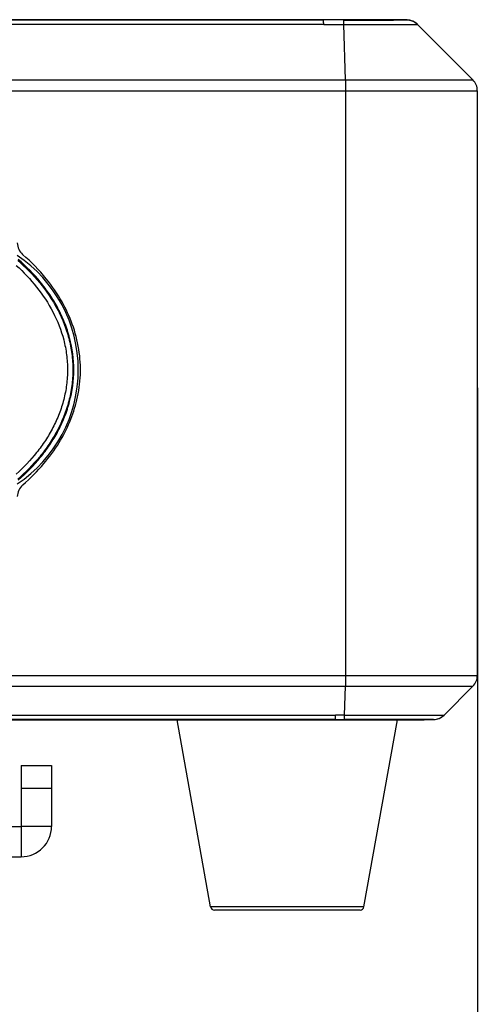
# Model space of a CAD drawing. Header units: millimetres. Extents: x 19266 to 21235, y -89 to 1237.
# Tile 40 of 74: x 20283 to 20343, y 352 to 481. Entities that reach past the tile are written whole.
import ezdxf

# ---------------------------------------------------------------- set-up
doc = ezdxf.new("R2010")
doc.units = ezdxf.units.MM
doc.header["$LTSCALE"] = 16.335
doc.header["$PDMODE"] = 3
doc.header["$PDSIZE"] = 0.3125
doc.layers.get('0').update_dxf_attribs({"linetype": 'CONTINUOUS'})
doc.layers.get('Defpoints').update_dxf_attribs({"linetype": 'CONTINUOUS'})
doc.layers.add('02___PRT_ALL_AXES', color=7, linetype='CONTINUOUS')
doc.layers.add('尺寸线', color=3, linetype='CONTINUOUS', lineweight=13)
doc.styles.get("Standard").update_dxf_attribs({"font": 'SimSun Regular.ttf', "width": 0.8})
doc.dimstyles.new('ISO-25', dxfattribs={"dimtxt": 15, "dimasz": 15, "dimexe": 1.25, "dimexo": 0.625, "dimtad": 1, "dimtoh": 1, "dimdsep": 46, "dimtxsty": 'Standard', "dimcen": 2.5, "dimadec": 0, "dimazin": 0, "dimtfac": 1, "dimtmove": 0, "dimatfit": 3, "dimldrblk": 'CLOSEDBLANK', "dimfxl": 1, "dimarcsym": 0})

# ---------------------------------------------------------------- blocks, each defined once
blk = doc.blocks.new('*D13')
at = {"layer": 'Defpoints', "color": 0, "transparency": 16777216}
for p in [(20342.92, 433.61), (20082.92, 420.28), (20342.92, 324.32)]:
    blk.add_point(p, dxfattribs=at)
at = {"layer": '尺寸线', "color": 0, "lineweight": -2, "transparency": 16777216}
for p, q in [((20342.92, 432.99), (20342.92, 323.07)), ((20082.92, 419.66), (20082.92, 323.07)), ((20097.92, 324.32), (20327.92, 324.32))]:
    blk.add_line(p, q, dxfattribs=at)
at = {"layer": '尺寸线', "color": 0, "transparency": 16777216}
for points in [[(20097.92, 326.82), (20097.92, 321.82), (20082.92, 324.32)], [(20327.92, 326.82), (20327.92, 321.82), (20342.92, 324.32)]]:
    blk.add_solid(points, dxfattribs=at)
at = {"layer": '尺寸线', "color": 0, "transparency": 16777216, "insert": (20212.92, 334.19), "char_height": 15, "attachment_point": 5}
blk.add_mtext('260mm [10.24in]', dxfattribs=at)
blk = doc.blocks.new('_ClosedBlank')
at = {"color": 0, "linetype": 'ByBlock', "lineweight": -2}
for p, q in [((-1, 0.1667), (0, 0)), ((-1, 0.1667), (-1, -0.1667)), ((0, 0), (-1, -0.1667))]:
    blk.add_line(p, q, dxfattribs=at)

msp = doc.modelspace()

# ---------------------------------------------------------------- linework, layer by layer
at = {"color": 7, "linetype": 'Continuous'}
for p, q in [((20332.418, 481.363), (20093.418, 481.363)), ((20103.09, 481.33), (20322.679, 481.33)), ((20322.679, 481.363), (20322.679, 481.33)), ((20333.674, 481.33), (20332.418, 481.363)), ((20322.715, 480.745), (20103.055, 480.745)), ((20325.568, 473.448), (20325.377, 480.736)), ((20335.036, 480.745), (20334.503, 481.126)), ((20342.332, 473.448), (20335.038, 480.742)), ((20254.318, 473.448), (20342.332, 473.448)), ((20254.318, 472.034), (20342.918, 472.034)), ((20325.584, 472.034), (20325.584, 395.191)), ((20342.918, 472.034), (20342.918, 395.191)), ((20254.349, 395.191), (20342.918, 395.191)), ((20254.349, 393.777), (20342.332, 393.777)), ((20325.469, 389.982), (20325.568, 393.777)), ((20338.536, 389.981), (20342.332, 393.777)), ((20101.502, 389.981), (20324.267, 389.981)), ((20337.376, 389.411), (20338.003, 389.6)), ((20338.003, 389.6), (20338.536, 389.981)), ((20089.918, 389.363), (20335.918, 389.363)), ((20324.232, 389.395), (20101.538, 389.395)), ((20324.232, 389.395), (20324.232, 389.363)), ((20335.918, 389.363), (20337.174, 389.395)), ((20336.027, 389.406), (20335.937, 389.406)), ((20337.173, 389.395), (20337.174, 389.396)), ((20337.174, 389.395), (20337.376, 389.411)), ((20337.174, 389.396), (20337.175, 389.397)), ((20282.918, 383.363), (20286.918, 383.363)), ((20286.918, 383.363), (20286.918, 375.363)), ((20282.918, 380.363), (20286.918, 380.363)), ((20286.918, 375.363), (20282.918, 375.363)), ((20282.918, 375.363), (20282.918, 371.363)), ((20142.918, 371.363), (20282.918, 371.363)), ((20327.992, 364.774), (20307.844, 364.774)), ((20327.5, 364.363), (20308.336, 364.363))]:
    msp.add_line(p, q, dxfattribs=at)
at = {"color": 3, "linetype": 'Continuous'}
for p in [(20282.918, 383.363), (20276.918, 375.363)]:
    msp.add_line(p, (20282.918, 375.363), dxfattribs=at)
at = {"color": 7, "linetype": 'Continuous'}
msp.add_lwpolyline([(20334.503, 481.126), (20333.876, 481.314), (20333.674, 481.33)], dxfattribs=at)
for centre, radius, start, end in [((20322.693, 49.15), 432.179, 89.64729, 90.00184), ((20331.232, 1325.237), 843.936, 269.600885, 270.045044), ((20333.621, 479.33), 2, 45, 88.49949), ((20333.63, 479.322), 2, 45.00013, 88.54154), ((20340.918, 472.034), 2, 0, 45), ((20284.418, 452.028), 2, 180, 228.94495), ((20272.398, 435.363), 18.038, 303.67917, 56.32083), ((20284.418, 418.697), 2, 131.0535, 180), ((20340.918, 395.191), 2, 315, 0), ((20337.121, 391.395), 2, 271.50051, 314.05452), ((20337.123, 391.396), 2, 271.49424, 314.99998), ((20337.136, 391.364), 1.965, 292.56215, 298.04924), ((20337.114, 391.406), 2.012, 298.03635, 300.47532), ((20324.326, 848.801), 459.406, 269.98824, 270.13867), ((20333.712, -728.593), 1118.001, 89.88598, 90.065106), ((20282.918, 375.363), 4, 270, 0), ((20308.336, 364.863), 0.5, 190.20397, 270), ((20327.5, 364.863), 0.5, 270, 349.79603)]:
    msp.add_arc(centre, radius, start, end, dxfattribs=at)
for points, knots in [([(20322.715, 480.745), (20322.713, 480.825), (20322.71, 480.939), (20322.704, 481.08), (20322.699, 481.163), (20322.695, 481.229), (20322.691, 481.279), (20322.685, 481.309), (20322.683, 481.326), (20322.679, 481.33)], [0, 0, 0, 0, 0.4112787, 0.5800333, 0.7217523, 0.8353571, 0.9198759, 0.9747317, 1, 1, 1, 1]), ([(20325.377, 480.736), (20325.376, 480.816), (20325.374, 480.929), (20325.371, 481.071), (20325.368, 481.154), (20325.365, 481.221), (20325.362, 481.271), (20325.358, 481.301), (20325.357, 481.318), (20325.354, 481.322)], [0, 0, 0, 0, 0.4087051, 0.5792412, 0.723003, 0.8373541, 0.9216676, 0.9758315, 1, 1, 1, 1]), ([(20333.681, 481.322), (20333.682, 481.321), (20333.666, 481.317), (20333.654, 481.318), (20333.614, 481.315), (20333.541, 481.313), (20333.408, 481.31), (20333.21, 481.307), (20332.956, 481.305), (20332.648, 481.303), (20332.289, 481.302), (20332.032, 481.302), (20331.896, 481.301)], [0, 0, 0, 0, 0.0028588, 0.014119, 0.0337992, 0.0617581, 0.1419033, 0.2535661, 0.3961119, 0.5688825, 0.7706844, 1, 1, 1, 1]), ([(20333.681, 481.322), (20333.679, 481.323), (20333.677, 481.325), (20333.675, 481.33), (20333.673, 481.33)], [0, 0, 0, 0, 0.4202087, 1, 1, 1, 1]), ([(20322.715, 480.745), (20322.937, 480.745), (20323.325, 480.75), (20323.88, 480.747), (20324.545, 480.732), (20325.045, 480.739), (20325.377, 480.736)], [0, 0, 0, 0, 0.2499566, 0.4374574, 0.6250104, 1, 1, 1, 1]), ([(20325.377, 480.736), (20326.012, 480.733), (20327.254, 480.728), (20329.054, 480.721), (20330.474, 480.718), (20331.52, 480.716), (20332.22, 480.716), (20332.853, 480.716), (20333.414, 480.717), (20333.897, 480.719), (20334.248, 480.721), (20334.487, 480.723), (20334.634, 480.724), (20334.758, 480.726), (20334.861, 480.727), (20334.936, 480.73), (20335, 480.731), (20335.018, 480.734), (20335.046, 480.734), (20335.044, 480.736)], [0, 0, 0, 0, 0.1968011, 0.3854307, 0.5587077, 0.6375473, 0.7101569, 0.7758688, 0.834046, 0.8841574, 0.925718, 0.9431655, 0.9583406, 0.9712063, 0.9817261, 0.9898754, 0.9956417, 0.9990143, 1, 1, 1, 1]), ([(20325.568, 473.448), (20325.571, 473.347), (20325.581, 472.876), (20325.584, 472.405), (20325.584, 472.034)], [0, 0, 0, 0, 0.2142926, 1, 1, 1, 1]), ([(20283.104, 420.205), (20283.118, 420.217), (20284.115, 421.086), (20285.857, 422.833), (20287.92, 425.634), (20289.386, 428.47), (20290.365, 431.466), (20290.823, 434.7), (20290.61, 438.091), (20289.764, 441.329), (20288.306, 444.476), (20286.142, 447.593), (20284.234, 449.536), (20283.118, 450.508), (20283.104, 450.52)], [0, 0, 0, 0, 0.0015765, 0.1151729, 0.2133002, 0.3002733, 0.387184, 0.4813061, 0.5759583, 0.6734121, 0.7650053, 0.8710945, 0.9984211, 1, 1, 1, 1]), ([(20282.285, 449.069), (20283.246, 448.194), (20285.047, 446.296), (20287.228, 443.015), (20288.429, 439.932), (20288.933, 437.343), (20289.066, 435.361), (20288.934, 433.379), (20288.551, 431.434), (20287.946, 429.55), (20287.132, 427.755), (20286.133, 426.062), (20284.596, 423.955), (20283.246, 422.531), (20282.285, 421.656)], [0, 0, 0, 0, 0.1240699, 0.2486058, 0.3738439, 0.4368172, 0.4998802, 0.5629164, 0.6258931, 0.6886951, 0.7513036, 0.8137171, 0.8759571, 1, 1, 1, 1]), ([(20282.487, 449.731), (20283.518, 448.829), (20285.458, 446.866), (20287.411, 444.004), (20288.573, 441.49), (20289.222, 439.506), (20289.627, 437.452), (20289.769, 435.361), (20289.629, 433.27), (20289.221, 431.217), (20288.572, 429.233), (20287.698, 427.344), (20286.625, 425.568), (20284.972, 423.369), (20283.518, 421.896), (20282.487, 420.994)], [0, 0, 0, 0, 0.123962, 0.2484868, 0.3111265, 0.3739539, 0.4369251, 0.4999754, 0.5630044, 0.6259753, 0.6887852, 0.751413, 0.8138363, 0.8760661, 1, 1, 1, 1]), ([(20282.535, 420.857), (20283.576, 421.767), (20285.044, 423.253), (20286.71, 425.473), (20287.796, 427.263), (20288.679, 429.174), (20289.552, 431.845), (20290.033, 435.363), (20289.552, 438.88), (20288.679, 441.552), (20287.796, 443.462), (20286.71, 445.252), (20285.044, 447.472), (20283.576, 448.959), (20282.535, 449.869)], [0, 0, 0, 0, 0.1239574, 0.1860976, 0.2485334, 0.3112917, 0.3742898, 0.5000035, 0.6257148, 0.6887107, 0.7514669, 0.8139014, 0.8760412, 1, 1, 1, 1]), ([(20325.584, 395.191), (20325.584, 395.061), (20325.582, 394.59), (20325.577, 394.118), (20325.568, 393.777)], [0, 0, 0, 0, 0.2757986, 1, 1, 1, 1]), ([(20324.232, 389.395), (20324.235, 389.399), (20324.237, 389.416), (20324.243, 389.446), (20324.247, 389.496), (20324.252, 389.563), (20324.256, 389.646), (20324.262, 389.787), (20324.265, 389.9), (20324.267, 389.981)], [0, 0, 0, 0, 0.0252642, 0.0801188, 0.1646374, 0.2782425, 0.4199624, 0.5887182, 1, 1, 1, 1]), ([(20325.469, 389.982), (20325.369, 389.982), (20325.118, 389.986), (20324.718, 389.975), (20324.418, 389.981), (20324.267, 389.981)], [0, 0, 0, 0, 0.249973, 0.6250495, 1, 1, 1, 1]), ([(20325.438, 389.397), (20325.441, 389.4), (20325.443, 389.417), (20325.448, 389.448), (20325.451, 389.498), (20325.456, 389.564), (20325.459, 389.648), (20325.464, 389.789), (20325.467, 389.902), (20325.469, 389.982)], [0, 0, 0, 0, 0.0246628, 0.0790628, 0.1634833, 0.2778456, 0.4215177, 0.5918643, 1, 1, 1, 1]), ([(20325.469, 389.982), (20326.327, 389.984), (20328.006, 389.987), (20330.438, 389.991), (20332.354, 389.993), (20333.765, 389.994), (20334.707, 389.994), (20335.561, 389.994), (20336.318, 389.993), (20336.971, 389.992), (20337.447, 389.991), (20337.771, 389.99), (20337.97, 389.989), (20338.139, 389.988), (20338.279, 389.987), (20338.376, 389.987), (20338.438, 389.986), (20338.474, 389.985), (20338.5, 389.984), (20338.522, 389.984), (20338.528, 389.983), (20338.538, 389.983), (20338.537, 389.982)], [0, 0, 0, 0, 0.1968778, 0.3854328, 0.5582923, 0.636874, 0.7092079, 0.7746318, 0.8327816, 0.8830016, 0.9246362, 0.9421081, 0.9573318, 0.9703018, 0.9809807, 0.9893251, 0.9926103, 0.9952985, 0.9973854, 0.9988668, 0.9997388, 1, 1, 1, 1]), ([(20338.135, 389.672), (20338.172, 389.693), (20338.315, 389.784), (20338.447, 389.892), (20338.537, 389.982)], [0, 0, 0, 0, 0.2529389, 1, 1, 1, 1]), ([(20332.441, 389.408), (20331.914, 389.407), (20329.579, 389.405), (20327.245, 389.401), (20325.438, 389.397)], [0, 0, 0, 0, 0.2261024, 1, 1, 1, 1]), ([(20337.175, 389.397), (20337.176, 389.398), (20337.165, 389.398), (20337.158, 389.399), (20337.132, 389.399), (20337.102, 389.4), (20337.06, 389.401), (20336.988, 389.401), (20336.875, 389.402), (20336.713, 389.404), (20336.515, 389.405), (20336.282, 389.405), (20336.116, 389.406), (20336.027, 389.406)], [0, 0, 0, 0, 0.0032846, 0.0146429, 0.0340739, 0.0615386, 0.0969946, 0.1403984, 0.2508745, 0.3925857, 0.565031, 0.7676794, 1, 1, 1, 1])]:
    msp.add_open_spline(points, degree=3, knots=knots, dxfattribs=at)
at = {"layer": '02___PRT_ALL_AXES', "color": 7, "linetype": 'Continuous'}
for p, q in [((20307.844, 364.774), (20303.418, 389.363)), ((20327.992, 364.774), (20332.418, 389.363))]:
    msp.add_line(p, q, dxfattribs=at)

# ---------------------------------------------------------------- dimensions: what is measured, and where the dimension line sits
at = {"layer": '尺寸线'}
dim = msp.add_linear_dim(base=(20342.918, 324.317), p1=(20082.918, 420.285), p2=(20342.918, 433.613), dimstyle='ISO-25', override={"dimpost": 'mm'}, dxfattribs=at)
dim.commit()
dim.dimension.update_dxf_attribs({"geometry": '*D13', "text_midpoint": (20212.918, 334.192)})

doc.saveas('drawing.dxf')
